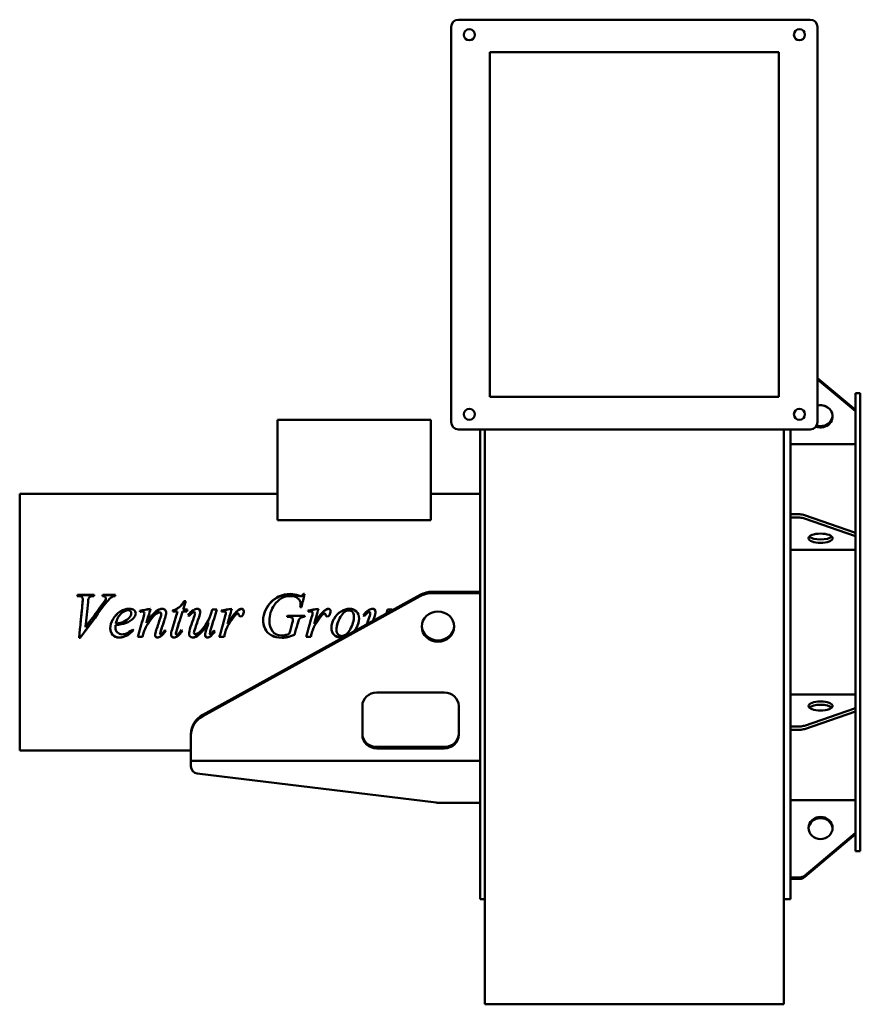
# Model space of a CAD drawing. Header units: millimetres. Extents: x 491 to 1189, y 185 to 1003.
import ezdxf

# ---------------------------------------------------------------- set-up
doc = ezdxf.new("R2010")
doc.units = ezdxf.units.MM
doc.header["$LTSCALE"] = 4
doc.layers.add('Widoczne (ISO)', color=7, linetype='Continuous', lineweight=50)

msp = doc.modelspace()

# ---------------------------------------------------------------- linework, layer by layer
at = {"layer": 'Widoczne (ISO)'}
for p, q in [((1147.3, 1002.6), (855.3, 1002.6)), ((849.3, 996.6), (849.3, 668.6)), ((1153.3, 668.6), (1153.3, 996.6)), ((881.3, 975.6), (1121.3, 975.6)), ((881.3, 689.6), (881.3, 975.6)), ((1121.3, 975.6), (1121.3, 689.6)), ((1184.8, 678.72), (1153.3, 705.19)), ((1153.3, 704.05), (1184.8, 677.58)), ((1121.3, 689.6), (881.3, 689.6)), ((1184.8, 692.6), (1184.8, 678.72)), ((1184.8, 692.6), (1188.8, 692.6)), ((1188.8, 692.6), (1188.8, 312.6)), ((1184.8, 678.23), (1184.8, 678.72)), ((705.25, 670.45), (832.39, 670.45)), ((705.25, 670.45), (705.25, 587.34)), ((832.39, 670.45), (832.39, 587.34)), ((1184.8, 677.58), (1184.8, 678.23)), ((1184.8, 677.57), (1184.8, 677.58)), ((1184.8, 677.57), (1184.8, 576.73)), ((855.3, 662.6), (1147.3, 662.6)), ((873.3, 662.6), (873.3, 272.6)), ((877.3, 633.79), (877.3, 662.6)), ((1125.3, 662.6), (1125.3, 633.79)), ((1130.8, 662.6), (1130.8, 592.08)), ((1130.8, 650.31), (1184.8, 650.31)), ((877.3, 633.79), (877.3, 633.66)), ((877.3, 441.28), (877.3, 633.66)), ((1125.3, 633.66), (1125.3, 633.79)), ((1125.3, 633.66), (1125.3, 441.28)), ((491.2, 609.05), (491.2, 396.15)), ((705.25, 609.05), (491.2, 609.05)), ((873.3, 609.05), (832.39, 609.05)), ((1138.48, 592.08), (1130.8, 592.08)), ((1130.8, 590.88), (1130.8, 592.08)), ((1130.8, 589.31), (1130.8, 590.88)), ((1130.8, 589.31), (1130.8, 416.05)), ((1130.8, 589.31), (1138.48, 589.31)), ((1130.8, 589.31), (1130.8, 589.31)), ((1184.8, 576.73), (1142.52, 591.48)), ((1142.52, 588.71), (1184.8, 573.96)), ((705.25, 587.34), (832.39, 587.34)), ((1184.8, 575.53), (1184.8, 576.73)), ((1184.8, 573.96), (1184.8, 575.53)), ((1184.8, 573.96), (1184.8, 431.31)), ((1184.8, 573.96), (1184.8, 573.96)), ((1130.8, 562.64), (1184.8, 562.64)), ((539.98, 524.25), (539.03, 524.25)), ((539.29, 525.17), (553.13, 525.17)), ((539.29, 524.96), (539.29, 525.17)), ((539.29, 524.96), (553.06, 524.96)), ((560.16, 525.17), (570.66, 525.17)), ((560.16, 524.96), (560.16, 525.17)), ((560.16, 524.96), (570.6, 524.96)), ((643.08, 425.68), (823.58, 525.2)), ((823.58, 524.07), (643.08, 424.56)), ((722.61, 524.52), (722.61, 524.73)), ((726.67, 525.96), (727.62, 525.96)), ((726.67, 525.74), (726.67, 525.96)), ((726.67, 525.74), (727.56, 525.74)), ((833.8, 527.8), (873.3, 527.8)), ((833.8, 526.68), (873.3, 526.68)), ((543.55, 521.41), (543.55, 521.59)), ((562.28, 520.9), (562.28, 521.08)), ((562.65, 522.27), (562.65, 522.46)), ((627.79, 520.06), (628.94, 520.06)), ((627.79, 519.9), (627.79, 520.06)), ((627.79, 519.9), (628.89, 519.9)), ((725.01, 515.08), (724.07, 515.08)), ((724.3, 517.77), (724.3, 517.92)), ((583.81, 509.92), (583.81, 509.99)), ((594.68, 509.94), (594.68, 510.01)), ((608.66, 509.44), (608.66, 509.5)), ((622.19, 511.44), (618.24, 511.44)), ((618.5, 512.37), (618.5, 512.47)), ((622.19, 511.36), (622.19, 511.44)), ((629.99, 511.44), (626.33, 511.44)), ((626.85, 513.09), (630.42, 513.09)), ((626.85, 512.99), (626.85, 513.09)), ((626.85, 512.99), (630.4, 512.99)), ((635.34, 512.49), (635.34, 512.58)), ((636.74, 510.06), (636.74, 510.13)), ((650.32, 510.88), (650.32, 510.96)), ((650.92, 513.09), (654.84, 513.09)), ((650.92, 512.99), (650.92, 513.09)), ((650.92, 512.99), (654.81, 512.99)), ((662.31, 510.28), (662.31, 510.36)), ((713.8, 506.93), (713.09, 506.93)), ((713.38, 507.93), (727.9, 507.93)), ((713.38, 507.88), (713.38, 507.93)), ((713.38, 507.88), (727.89, 507.88)), ((734.28, 510.28), (734.28, 510.36)), ((780.8, 512.49), (780.8, 512.58)), ((782.2, 510.06), (782.2, 510.13)), ((795.79, 510.88), (795.79, 510.96)), ((796.39, 513.09), (800.3, 513.09)), ((796.39, 512.99), (796.39, 513.09)), ((796.39, 512.99), (800.27, 512.99)), ((570.74, 500.12), (570.74, 500.1)), ((577.29, 502.84), (577.29, 502.84)), ((579.01, 501.76), (579.01, 501.76)), ((596.42, 502.08), (596.42, 502.07)), ((596.49, 502.31), (596.49, 502.31)), ((596.49, 502.31), (596.49, 502.31)), ((647.89, 502.27), (647.89, 502.27)), ((721.78, 500.91), (721.78, 500.9)), ((722.2, 502.29), (722.19, 502.29)), ((722.2, 502.3), (722.2, 502.29)), ((545.81, 498.37), (545.81, 498.37)), ((570.6, 498), (570.6, 497.95)), ((593.05, 490.37), (589.19, 490.37)), ((593.05, 490.49), (589.22, 490.49)), ((593.05, 490.49), (593.05, 490.37)), ((594.31, 494.69), (594.31, 494.62)), ((607.77, 493.31), (607.77, 493.22)), ((620.79, 493), (620.79, 492.91)), ((621.64, 496.33), (621.64, 496.27)), ((621.99, 490.8), (621.99, 490.69)), ((635.8, 493.82), (635.8, 493.73)), ((649.07, 493.19), (649.07, 493.11)), ((649.44, 490.77), (649.44, 490.66)), ((660.82, 490.37), (656.87, 490.37)), ((660.82, 490.49), (656.91, 490.49)), ((660.82, 490.49), (660.82, 490.37)), ((661.65, 493.7), (661.65, 493.62)), ((662.88, 497.18), (662.88, 497.13)), ((719.21, 492.18), (719.21, 492.08)), ((732.79, 490.37), (728.85, 490.37)), ((732.79, 490.49), (728.88, 490.49)), ((732.79, 490.49), (732.79, 490.37)), ((733.62, 493.7), (733.62, 493.62)), ((734.85, 497.18), (734.85, 497.13)), ((541.41, 489.58), (540.46, 489.58)), ((541.41, 489.7), (540.48, 489.7)), ((541.41, 489.7), (541.41, 489.58)), ((787.57, 444.2), (843.57, 444.2)), ((1130.8, 442.57), (1184.8, 442.57)), ((877.3, 185.61), (877.3, 441.28)), ((1125.3, 441.28), (1125.3, 185.61)), ((775.57, 408.97), (775.57, 433.08)), ((855.57, 433.08), (855.57, 408.97)), ((1184.8, 431.31), (1142.52, 416.65)), ((1142.52, 413.87), (1184.8, 428.54)), ((1184.8, 431.31), (1184.8, 431.31)), ((1184.8, 430.11), (1184.8, 431.31)), ((1184.8, 428.54), (1184.8, 430.11)), ((1184.8, 428.54), (1184.8, 327.66)), ((633.3, 409.74), (633.3, 408.62)), ((633.3, 391.35), (633.3, 408.62)), ((1130.8, 416.05), (1130.8, 416.05)), ((1138.48, 416.05), (1130.8, 416.05)), ((1130.8, 414.85), (1130.8, 416.05)), ((1130.8, 413.28), (1130.8, 414.85)), ((1130.8, 413.28), (1130.8, 290.72)), ((1130.8, 413.28), (1138.48, 413.28)), ((633.3, 396.15), (491.2, 396.15)), ((787.57, 398.97), (843.57, 398.97)), ((843.57, 397.84), (787.57, 397.84)), ((633.3, 391.35), (633.3, 387.6)), ((633.3, 387.6), (633.3, 382.91)), ((873.3, 387.6), (633.3, 387.6)), ((638.57, 376.96), (836.79, 352.78)), ((839.82, 352.6), (873.3, 352.6)), ((1130.8, 354.89), (1184.8, 354.89)), ((1184.8, 327.65), (1142.52, 292.16)), ((1184.8, 327.66), (1184.8, 327.65)), ((1184.8, 327.15), (1184.8, 327.65)), ((1184.8, 326.5), (1184.8, 327.15)), ((1142.52, 291.01), (1184.8, 326.5)), ((1184.8, 326.48), (1142.52, 290.94)), ((1184.8, 326.5), (1184.8, 312.6)), ((1184.8, 312.6), (1188.8, 312.6)), ((1130.8, 290.72), (1130.8, 290.72)), ((1138.48, 290.72), (1130.8, 290.72)), ((1130.8, 290.22), (1130.8, 290.72)), ((1130.8, 289.57), (1130.8, 290.22)), ((1130.8, 289.57), (1130.8, 272.6)), ((1130.8, 289.57), (1138.48, 289.57)), ((1138.48, 289.5), (1130.8, 289.5)), ((873.3, 272.6), (877.3, 272.6)), ((1130.8, 272.6), (1125.3, 272.6)), ((877.3, 185.4), (877.3, 185.61)), ((1125.3, 185.4), (877.3, 185.4)), ((1125.3, 185.61), (1125.3, 185.4))]:
    msp.add_line(p, q, dxfattribs=at)
for centre in [(864.3, 990.1), (1138.3, 990.1), (864.3, 675.1), (1138.3, 675.1)]:
    msp.add_circle(centre, 4.6, dxfattribs=at)
for centre, radius, start, end in [((855.3, 996.6), 6, 90, 180), ((1147.3, 996.6), 6, 0, 90), ((855.3, 668.6), 6, 180, 270), ((1147.3, 668.6), 6, 270, 0), ((639.3, 382.91), 6, 180, 263.04704), ((839.82, 377.6), 25, 263.04704, 270)]:
    msp.add_arc(centre, radius, start, end, dxfattribs=at)
for centre, major_axis, ratio, start_param, end_param in [((1155.8, 673.42), (10, 0), 0.924352, 4.322582, 8.106662), ((1155.8, 673.39), (10, 0), 0.923405, 0.063537, 1.823477), ((1155.8, 674.56), (10, 0), 0.924352, 4.387616, 6.221231), ((1138.48, 589.78), (-6, 0), 0.383826, 3.974574, 4.712389), ((1138.48, 587.01), (6, 0), 0.383826, 0.832981, 1.570796), ((1155.8, 575), (-10, 0), 0.383826, 0.369199, 2.772393), ((833.8, 509.26), (-20, 0), 0.927184, 4.712389, 5.248851), ((833.8, 508.13), (20, 0), 0.927184, 1.570796, 2.107258), ((838.3, 499.99), (-13.5, 0), 0.927184, 0.044907, 3.096686), ((787.57, 433.08), (-12, 0), 0.927184, 4.712389, 6.283185), ((843.57, 433.08), (12, 0), 0.927184, 0, 1.570796), ((1155.8, 430.26), (10, 0), 0.38154, 0.371918, 2.769675), ((653.3, 409.74), (-20, 0), 0.927184, 5.248851, 6.283185), ((653.3, 408.62), (-20, 0), 0.927184, 5.248851, 6.283185), ((787.57, 410.09), (-12, 0), 0.927184, 0, 1.570796), ((787.57, 408.97), (-12, 0), 0.927184, 0, 1.570796), ((843.57, 410.09), (12, 0), 0.927184, 4.712389, 6.283185), ((843.57, 408.97), (12, 0), 0.927184, 4.712389, 6.283185), ((1138.48, 418.34), (-6, 0), 0.38154, 1.570796, 2.308611), ((1138.48, 415.57), (6, 0), 0.38154, 4.712389, 5.450204), ((1155.8, 330.66), (10, 0), 0.923405, 0.06239, 3.079203), ((1155.8, 330.64), (-10, 0), 0.924352, 3.20513, 6.219648), ((1138.48, 296.26), (-6, 0), 0.923405, 1.570796, 2.308611), ((1138.48, 295.11), (6, 0), 0.923405, 4.712389, 5.450204), ((1138.48, 295.05), (-6, 0), 0.924352, 1.570796, 2.308611)]:
    msp.add_ellipse(centre, major_axis=major_axis, ratio=ratio, start_param=start_param, end_param=end_param, dxfattribs=at)
for centre, major_axis, ratio in [((1155.8, 572.23), (10, 0), 0.383826), ((838.3, 498.86), (13.5, 0), 0.927184), ((1155.8, 433.03), (10, 0), 0.38154), ((1155.8, 331.81), (10, 0), 0.923405)]:
    msp.add_ellipse(centre, major_axis=major_axis, ratio=ratio, dxfattribs=at)
for points in [[(539.03, 524.25), (539.12, 524.56), (539.2, 524.87), (539.29, 525.17)], [(539.09, 524.25), (539.16, 524.49), (539.22, 524.73), (539.29, 524.96)], [(553.13, 525.17), (553.03, 524.87), (552.94, 524.56), (552.84, 524.25)], [(559.85, 524.25), (559.95, 524.56), (560.06, 524.87), (560.16, 525.17)], [(559.92, 524.25), (560, 524.49), (560.08, 524.72), (560.16, 524.96)], [(570.4, 524.25), (569.56, 524.18), (568.9, 524.02), (568.4, 523.78)], [(570.66, 525.17), (570.57, 524.87), (570.49, 524.56), (570.4, 524.25)], [(715.81, 524.25), (710.39, 524.25), (705.97, 521.81), (702.54, 516.84)], [(706.11, 523.78), (709.2, 525.23), (712.43, 525.96), (715.81, 525.96)], [(706.11, 523.58), (709.2, 525.02), (712.43, 525.74), (715.81, 525.74)], [(715.81, 525.96), (718.3, 525.96), (720.57, 525.55), (722.61, 524.73)], [(715.81, 525.74), (718.3, 525.74), (720.57, 525.33), (722.61, 524.52)], [(722.61, 524.73), (723.43, 524.41), (724.03, 524.25), (724.41, 524.25)], [(722.61, 524.52), (723.43, 524.21), (724.03, 524.05), (724.41, 524.05)], [(727.62, 525.96), (726.75, 522.37), (725.88, 518.74), (725.01, 515.08)], [(540.46, 489.58), (541.43, 499.22), (542.39, 509.02), (543.35, 518.62)], [(561.11, 516.3), (554.54, 507.45), (547.97, 498.44), (541.41, 489.58)], [(541.76, 502.6), (542.29, 507.91), (542.82, 513.22), (543.35, 518.47)], [(543.35, 518.62), (543.48, 520.09), (543.55, 521.08), (543.55, 521.59)], [(543.35, 518.47), (543.48, 519.93), (543.55, 520.91), (543.55, 521.41)], [(547.9, 519.13), (547.2, 512.26), (546.51, 505.28), (545.81, 498.33)], [(545.81, 498.33), (550.37, 504.54), (554.92, 510.77), (559.48, 516.93)], [(548.41, 522.32), (548.24, 521.94), (548.07, 520.88), (547.9, 519.13)], [(548.94, 502.6), (552.46, 507.34), (555.97, 512.09), (559.48, 516.79)], [(559.48, 516.93), (560.97, 518.93), (561.9, 520.31), (562.28, 521.08)], [(559.48, 516.79), (560.97, 518.77), (561.9, 520.14), (562.28, 520.9)], [(562.28, 521.08), (562.53, 521.6), (562.65, 522.06), (562.65, 522.46)], [(562.28, 520.9), (562.53, 521.43), (562.65, 521.88), (562.65, 522.27)], [(628.94, 520.06), (628.24, 517.75), (627.54, 515.43), (626.85, 513.09)], [(702.54, 516.84), (699.81, 512.91), (698.45, 508.48), (698.45, 503.56)], [(724.07, 515.08), (724.22, 516.37), (724.3, 517.31), (724.3, 517.92)], [(724.08, 515.08), (724.23, 516.3), (724.3, 517.19), (724.3, 517.77)], [(587.47, 509.96), (587.47, 508.53), (586.89, 507.17), (585.73, 505.87)], [(590.88, 512.1), (593.84, 512.63), (596.8, 513.16), (599.77, 513.69)], [(591.1, 511.16), (591.03, 511.47), (590.95, 511.78), (590.88, 512.1)], [(590.9, 512.01), (593.84, 512.53), (596.79, 513.06), (599.74, 513.58)], [(592.05, 511.3), (591.73, 511.25), (591.42, 511.2), (591.1, 511.16)], [(593.11, 511.41), (592.92, 511.41), (592.56, 511.37), (592.05, 511.3)], [(593.85, 506.53), (594.4, 508.46), (594.68, 509.62), (594.68, 510.01)], [(593.85, 506.49), (594.4, 508.4), (594.68, 509.55), (594.68, 509.94)], [(599.77, 513.69), (598.65, 509.83), (597.54, 505.95), (596.42, 502.07)], [(607.4, 510.67), (606.89, 510.67), (606.26, 510.46), (605.52, 510.04)], [(608, 506.5), (608.44, 507.8), (608.66, 508.8), (608.66, 509.5)], [(608, 506.47), (608.44, 507.75), (608.66, 508.74), (608.66, 509.44)], [(612.78, 510.33), (612.78, 509.3), (612.5, 507.94), (611.95, 506.25)], [(617.67, 496.53), (619.17, 501.49), (620.68, 506.48), (622.19, 511.44)], [(618.24, 511.44), (618.33, 511.78), (618.41, 512.12), (618.5, 512.47)], [(618.26, 511.44), (618.34, 511.75), (618.42, 512.06), (618.5, 512.37)], [(619.51, 502.6), (620.4, 505.52), (621.29, 508.44), (622.19, 511.36)], [(626.33, 511.44), (624.77, 506.4), (623.21, 501.32), (621.64, 496.27)], [(630.42, 513.09), (630.28, 512.54), (630.14, 511.99), (629.99, 511.44)], [(630.88, 508.19), (632.29, 510.19), (633.78, 511.65), (635.34, 512.58)], [(631.68, 507.62), (631.41, 507.81), (631.15, 508), (630.88, 508.19)], [(630.9, 508.17), (632.31, 510.13), (633.79, 511.57), (635.34, 512.49)], [(635.34, 512.58), (636.54, 513.32), (637.65, 513.69), (638.66, 513.69)], [(635.34, 512.49), (636.54, 513.22), (637.65, 513.58), (638.66, 513.58)], [(635.77, 506.56), (636.42, 508.46), (636.74, 509.65), (636.74, 510.13)], [(635.77, 506.52), (636.42, 508.41), (636.74, 509.59), (636.74, 510.06)], [(641, 511.13), (641, 510.2), (640.6, 508.55), (639.8, 506.19)], [(654.84, 513.09), (653.27, 507.91), (651.7, 502.7), (650.12, 497.5)], [(650.32, 510.96), (650.52, 511.67), (650.72, 512.38), (650.92, 513.09)], [(650.32, 510.88), (650.52, 511.58), (650.72, 512.29), (650.92, 512.99)], [(658.39, 512.27), (661.33, 512.74), (664.28, 513.22), (667.22, 513.69)], [(658.73, 511.33), (658.62, 511.64), (658.5, 511.95), (658.39, 512.27)], [(658.42, 512.18), (661.34, 512.65), (664.27, 513.11), (667.19, 513.58)], [(660.62, 511.55), (660.27, 511.55), (659.65, 511.48), (658.73, 511.33)], [(661.93, 511.16), (661.59, 511.42), (661.15, 511.55), (660.62, 511.55)], [(661.48, 506.39), (662.03, 508.26), (662.31, 509.58), (662.31, 510.36)], [(661.48, 506.35), (662.03, 508.2), (662.31, 509.51), (662.31, 510.28)], [(662.31, 510.36), (662.31, 510.68), (662.18, 510.95), (661.93, 511.16)], [(667.22, 513.69), (666.02, 509.53), (664.82, 505.34), (663.62, 501.16)], [(663.62, 501.16), (666.67, 506.3), (669.43, 509.9), (671.88, 511.95)], [(664.49, 502.6), (667.2, 506.94), (669.66, 510.03), (671.88, 511.87)], [(669.4, 507.53), (667.97, 505.86), (666.41, 503.67), (664.74, 500.98)], [(671.43, 509.56), (670.97, 509.31), (670.29, 508.64), (669.4, 507.53)], [(672.26, 509.76), (671.95, 509.76), (671.67, 509.69), (671.43, 509.56)], [(671.88, 511.95), (673.3, 513.11), (674.44, 513.69), (675.32, 513.69)], [(671.88, 511.87), (673.3, 513.01), (674.44, 513.58), (675.32, 513.58)], [(672.74, 509.56), (672.61, 509.69), (672.45, 509.76), (672.26, 509.76)], [(672.97, 508.9), (672.93, 509.23), (672.86, 509.44), (672.74, 509.56)], [(676.29, 508.5), (675.89, 507.72), (675.3, 507.33), (674.52, 507.33)], [(677.17, 511.72), (677.17, 510.6), (676.88, 509.53), (676.29, 508.5)], [(713.09, 506.93), (713.18, 507.26), (713.28, 507.6), (713.38, 507.93)], [(713.1, 506.93), (713.19, 507.25), (713.28, 507.56), (713.38, 507.88)], [(717.32, 506.19), (716.6, 506.68), (715.42, 506.93), (713.8, 506.93)], [(727.9, 507.93), (727.82, 507.6), (727.73, 507.26), (727.64, 506.93)], [(730.36, 512.27), (733.31, 512.74), (736.25, 513.22), (739.2, 513.69)], [(730.7, 511.33), (730.59, 511.64), (730.48, 511.95), (730.36, 512.27)], [(730.39, 512.18), (733.32, 512.65), (736.24, 513.11), (739.16, 513.58)], [(732.59, 511.55), (732.25, 511.55), (731.62, 511.48), (730.7, 511.33)], [(733.91, 511.16), (733.56, 511.42), (733.12, 511.55), (732.59, 511.55)], [(733.45, 506.39), (734, 508.26), (734.28, 509.58), (734.28, 510.36)], [(733.45, 506.35), (734, 508.2), (734.28, 509.51), (734.28, 510.28)], [(734.28, 510.36), (734.28, 510.68), (734.15, 510.95), (733.91, 511.16)], [(739.2, 513.69), (738, 509.53), (736.79, 505.34), (735.59, 501.16)], [(735.59, 501.16), (738.64, 506.3), (741.4, 509.9), (743.86, 511.95)], [(736.47, 502.6), (739.17, 506.94), (741.64, 510.03), (743.86, 511.87)], [(741.37, 507.53), (739.94, 505.86), (738.39, 503.67), (736.71, 500.98)], [(743.4, 509.56), (742.94, 509.31), (742.27, 508.64), (741.37, 507.53)], [(744.23, 509.76), (743.92, 509.76), (743.65, 509.69), (743.4, 509.56)], [(743.86, 511.95), (745.27, 513.11), (746.41, 513.69), (747.29, 513.69)], [(743.86, 511.87), (745.27, 513.01), (746.41, 513.58), (747.29, 513.58)], [(744.72, 509.56), (744.58, 509.69), (744.42, 509.76), (744.23, 509.76)], [(744.94, 508.9), (744.91, 509.23), (744.83, 509.44), (744.72, 509.56)], [(748.26, 508.5), (747.86, 507.72), (747.27, 507.33), (746.49, 507.33)], [(749.15, 511.72), (749.15, 510.6), (748.85, 509.53), (748.26, 508.5)], [(767.96, 502.6), (768.36, 504.18), (768.56, 505.77), (768.56, 507.37)], [(768.56, 507.37), (768.56, 507.38), (768.56, 507.38), (768.56, 507.39)], [(776.34, 508.19), (777.75, 510.19), (779.24, 511.65), (780.8, 512.58)], [(777.14, 507.62), (776.87, 507.81), (776.61, 508), (776.34, 508.19)], [(776.37, 508.17), (777.77, 510.13), (779.25, 511.57), (780.8, 512.49)], [(780.8, 512.58), (782, 513.32), (783.11, 513.69), (784.12, 513.69)], [(780.8, 512.49), (782, 513.22), (783.11, 513.58), (784.12, 513.58)], [(781.23, 506.56), (781.88, 508.46), (782.2, 509.65), (782.2, 510.13)], [(781.23, 506.52), (781.88, 508.41), (782.2, 509.59), (782.2, 510.06)], [(786.46, 511.13), (786.46, 510.2), (786.06, 508.55), (785.26, 506.19)], [(795.37, 509.65), (795.51, 510.07), (795.65, 510.51), (795.79, 510.96)], [(795.4, 509.66), (795.53, 510.05), (795.66, 510.46), (795.79, 510.88)], [(795.79, 510.96), (795.99, 511.67), (796.19, 512.38), (796.39, 513.09)], [(795.79, 510.88), (795.99, 511.58), (796.19, 512.29), (796.39, 512.99)], [(800.3, 513.09), (800.22, 512.8), (800.13, 512.51), (800.04, 512.22)], [(551.01, 502.6), (547.81, 498.29), (544.61, 493.98), (541.41, 489.7)], [(546.24, 502.6), (546.1, 501.19), (545.95, 499.78), (545.81, 498.37)], [(570.74, 500.12), (570.65, 499.27), (570.6, 498.56), (570.6, 498)], [(570.74, 500.1), (570.65, 499.24), (570.6, 498.53), (570.6, 497.95)], [(579.01, 501.76), (577.05, 501.05), (574.29, 500.5), (570.74, 500.1)], [(579.01, 501.76), (577.05, 501.07), (574.29, 500.52), (570.74, 500.12)], [(570.92, 501.36), (573.53, 501.64), (575.65, 502.14), (577.29, 502.84)], [(571.27, 502.6), (571.15, 502.2), (571.03, 501.79), (570.92, 501.37)], [(570.92, 501.37), (570.92, 501.37), (570.92, 501.37), (570.92, 501.37)], [(576.69, 502.6), (576.9, 502.68), (577.1, 502.76), (577.29, 502.84)], [(585.73, 505.87), (584.2, 504.18), (581.96, 502.81), (579.01, 501.76)], [(581.08, 502.6), (580.44, 502.3), (579.74, 502.02), (579.01, 501.76)], [(589.19, 490.37), (590.74, 495.73), (592.3, 501.14), (593.85, 506.53)], [(592.72, 502.6), (593.09, 503.9), (593.47, 505.2), (593.85, 506.49)], [(596.51, 499.44), (595.63, 497.99), (594.9, 496.4), (594.31, 494.69)], [(596.51, 499.41), (595.63, 497.95), (594.9, 496.35), (594.31, 494.62)], [(596.57, 502.6), (596.52, 502.43), (596.47, 502.25), (596.42, 502.08)], [(596.42, 502.08), (596.42, 502.08), (596.42, 502.08), (596.43, 502.08)], [(598.53, 502.6), (597.87, 501.63), (597.2, 500.58), (596.51, 499.44)], [(604.57, 496.13), (605.72, 499.58), (606.86, 503.04), (608, 506.5)], [(606.71, 502.6), (607.14, 503.89), (607.57, 505.18), (608, 506.47)], [(611.95, 506.25), (610.76, 502.65), (609.57, 499.06), (608.38, 495.47)], [(610.74, 502.6), (609.95, 500.24), (609.16, 497.89), (608.38, 495.54)], [(623.6, 502.6), (622.95, 500.51), (622.3, 498.42), (621.64, 496.33)], [(631.71, 492.65), (631.71, 493.94), (632.17, 495.92), (633.08, 498.58)], [(633.08, 498.58), (633.98, 501.24), (634.87, 503.9), (635.77, 506.56)], [(634.43, 502.6), (634.88, 503.91), (635.32, 505.22), (635.77, 506.52)], [(639.8, 506.19), (638.86, 503.44), (637.91, 500.7), (636.97, 497.95)], [(638.57, 502.6), (638.04, 501.07), (637.5, 499.53), (636.97, 498)], [(645.46, 494.1), (645.75, 495.28), (646.56, 498), (647.89, 502.27)], [(651.67, 502.6), (651.15, 500.91), (650.64, 499.23), (650.12, 497.55)], [(656.87, 490.37), (658.41, 495.69), (659.94, 501.04), (661.48, 506.39)], [(660.39, 502.6), (660.75, 503.85), (661.11, 505.1), (661.48, 506.35)], [(664.74, 501), (664.01, 499.87), (663.39, 498.59), (662.88, 497.18)], [(664.74, 500.98), (664.01, 499.84), (663.39, 498.55), (662.88, 497.13)], [(664.03, 502.6), (663.9, 502.12), (663.76, 501.65), (663.62, 501.17)], [(663.62, 501.17), (663.62, 501.17), (663.63, 501.18), (663.63, 501.18)], [(665.77, 502.6), (665.43, 502.09), (665.09, 501.55), (664.74, 501)], [(698.45, 503.55), (698.45, 503.23), (698.46, 502.91), (698.47, 502.6)], [(714.89, 492.79), (715.74, 495.78), (716.59, 498.78), (717.44, 501.79)], [(717.98, 504.76), (717.98, 505.39), (717.76, 505.86), (717.32, 506.19)], [(717.44, 501.79), (717.8, 503.02), (717.98, 504.02), (717.98, 504.76)], [(717.66, 502.6), (717.87, 503.46), (717.98, 504.17), (717.98, 504.74)], [(717.98, 504.74), (717.98, 504.74), (717.98, 504.74), (717.98, 504.75)], [(721.78, 500.91), (720.92, 498), (720.07, 495.08), (719.21, 492.18)], [(721.78, 500.9), (720.92, 497.95), (720.07, 495.01), (719.21, 492.08)], [(723.18, 504.96), (722.9, 504.5), (722.43, 503.15), (721.78, 500.9)], [(722.29, 502.6), (722.14, 502.11), (721.97, 501.55), (721.78, 500.91)], [(728.85, 490.37), (730.38, 495.69), (731.91, 501.04), (733.45, 506.39)], [(732.36, 502.6), (732.72, 503.85), (733.09, 505.1), (733.45, 506.35)], [(736.71, 501), (735.98, 499.87), (735.36, 498.59), (734.85, 497.18)], [(736.71, 500.98), (735.98, 499.84), (735.36, 498.55), (734.85, 497.13)], [(736.01, 502.6), (735.87, 502.12), (735.73, 501.65), (735.59, 501.17)], [(735.59, 501.17), (735.6, 501.17), (735.6, 501.18), (735.6, 501.18)], [(737.74, 502.6), (737.4, 502.09), (737.06, 501.55), (736.71, 501)], [(755.28, 502.6), (754.51, 500.46), (754.12, 498.33), (754.12, 496.22)], [(779.28, 500.78), (779.93, 502.7), (780.58, 504.63), (781.23, 506.56)], [(779.9, 502.6), (780.34, 503.91), (780.79, 505.22), (781.23, 506.52)], [(785.26, 506.19), (784.96, 505.32), (784.66, 504.45), (784.37, 503.58)], [(825.77, 503.53), (825.6, 502.83), (825.37, 502.14), (825.09, 501.44)], [(825.51, 502.6), (825.38, 502.22), (825.25, 501.84), (825.1, 501.47)], [(585.64, 495.81), (581.56, 491.78), (577.67, 489.78), (573.98, 489.78)], [(585.13, 496.56), (585.3, 496.31), (585.47, 496.06), (585.64, 495.81)], [(594.31, 494.69), (593.89, 493.29), (593.47, 491.89), (593.05, 490.49)], [(594.31, 494.62), (593.89, 493.2), (593.47, 491.79), (593.05, 490.37)], [(603.57, 491.88), (603.57, 492.72), (603.91, 494.13), (604.57, 496.13)], [(608.12, 490.86), (607.16, 490.22), (606.32, 489.9), (605.57, 489.9)], [(608.12, 490.74), (607.16, 490.1), (606.32, 489.78), (605.57, 489.78)], [(608.38, 495.54), (607.98, 494.31), (607.77, 493.57), (607.77, 493.31)], [(608.38, 495.47), (607.98, 494.23), (607.77, 493.48), (607.77, 493.22)], [(612.4, 495.52), (610.89, 493.32), (609.46, 491.77), (608.12, 490.86)], [(612.44, 495.5), (610.91, 493.26), (609.47, 491.67), (608.12, 490.74)], [(608.35, 492.39), (608.52, 492.39), (608.74, 492.5), (609, 492.71)], [(609, 492.71), (609.81, 493.41), (610.68, 494.5), (611.64, 495.98)], [(611.64, 495.98), (611.9, 495.82), (612.17, 495.66), (612.44, 495.5)], [(616.78, 492.28), (616.78, 493.21), (617.08, 494.62), (617.67, 496.53)], [(621.99, 490.8), (621.09, 490.2), (620.18, 489.9), (619.24, 489.9)], [(621.99, 490.69), (621.09, 490.08), (620.18, 489.78), (619.24, 489.78)], [(621.64, 496.33), (621.07, 494.61), (620.79, 493.5), (620.79, 493)], [(621.64, 496.27), (621.07, 494.54), (620.79, 493.42), (620.79, 492.91)], [(621.41, 492.05), (621.8, 492.05), (622.3, 492.34), (622.93, 492.91)], [(626.22, 495.46), (624.74, 493.23), (623.33, 491.67), (621.99, 490.8)], [(626.25, 495.44), (624.76, 493.16), (623.34, 491.58), (621.99, 490.69)], [(622.93, 492.91), (623.29, 493.25), (624.11, 494.3), (625.39, 496.07)], [(625.39, 496.07), (625.68, 495.86), (625.96, 495.65), (626.25, 495.44)], [(636.97, 498), (636.19, 495.79), (635.8, 494.4), (635.8, 493.82)], [(636.97, 497.95), (636.19, 495.73), (635.8, 494.32), (635.8, 493.73)], [(645.12, 491.8), (645.12, 492.38), (645.23, 493.15), (645.46, 494.1)], [(649.44, 490.77), (648.62, 490.19), (647.82, 489.9), (647.04, 489.9)], [(649.44, 490.66), (648.62, 490.07), (647.82, 489.78), (647.04, 489.78)], [(650.12, 497.55), (649.42, 495.24), (649.07, 493.8), (649.07, 493.19)], [(650.12, 497.5), (649.42, 495.17), (649.07, 493.71), (649.07, 493.11)], [(653.07, 495.21), (651.9, 493.16), (650.69, 491.68), (649.44, 490.77)], [(653.1, 495.19), (651.92, 493.09), (650.7, 491.59), (649.44, 490.66)], [(652.33, 495.78), (652.58, 495.59), (652.84, 495.39), (653.1, 495.19)], [(661.65, 493.7), (661.37, 492.63), (661.09, 491.56), (660.82, 490.49)], [(661.65, 493.62), (661.37, 492.54), (661.09, 491.45), (660.82, 490.37)], [(662.88, 497.18), (662.15, 495.25), (661.74, 494.1), (661.65, 493.7)], [(662.88, 497.13), (662.15, 495.18), (661.74, 494.02), (661.65, 493.62)], [(733.62, 493.7), (733.34, 492.63), (733.07, 491.56), (732.79, 490.49)], [(733.62, 493.62), (733.34, 492.54), (733.07, 491.45), (732.79, 490.37)], [(734.85, 497.18), (734.13, 495.25), (733.72, 494.1), (733.62, 493.7)], [(734.85, 497.13), (734.13, 495.18), (733.72, 494.02), (733.62, 493.62)], [(754.12, 496.22), (754.12, 496.21), (754.12, 496.2), (754.12, 496.19)], [(759.87, 490.07), (759.21, 489.96), (758.55, 489.9), (757.9, 489.9)], [(759.56, 489.9), (759, 489.82), (758.45, 489.78), (757.9, 489.78)]]:
    msp.add_open_spline(points, degree=3, dxfattribs=at)
for points, knots in [([(543.55, 521.59), (543.55, 522.35), (543.27, 522.99), (542.69, 523.5), (542.12, 524), (541.22, 524.25), (539.98, 524.25)], [0, 0, 0, 0, 1, 1, 1, 2, 2, 2, 2]), ([(552.84, 524.25), (551.34, 524.23), (550.31, 524.08), (549.76, 523.79), (549.2, 523.5), (548.76, 523.01), (548.41, 522.32)], [0, 0, 0, 0, 1, 1, 1, 2, 2, 2, 2]), ([(562.65, 522.46), (562.65, 522.91), (562.46, 523.3), (562.07, 523.64), (561.68, 523.97), (560.94, 524.18), (559.85, 524.25)], [0, 0, 0, 0, 1, 1, 1, 2, 2, 2, 2]), ([(568.4, 523.78), (567.45, 523.33), (566.5, 522.66), (565.57, 521.77), (564.63, 520.88), (563.15, 519.06), (561.11, 516.3)], [0, 0, 0, 0, 1, 1, 1, 2, 2, 2, 2]), ([(693.24, 503.9), (693.24, 506.93), (693.88, 509.81), (695.15, 512.52), (696.41, 515.24), (698, 517.52), (699.91, 519.39), (701.81, 521.25), (703.88, 522.71), (706.11, 523.78)], [0, 0, 0, 0, 1, 1, 1, 2, 2, 2, 3, 3, 3, 3]), ([(693.24, 503.9), (693.25, 506.9), (693.88, 509.74), (695.15, 512.43), (696.41, 515.12), (698, 517.38), (699.91, 519.23), (701.81, 521.07), (703.88, 522.52), (706.11, 523.58)], [0.001357, 0.001357, 0.001357, 0.001357, 1, 1, 1, 2, 2, 2, 3, 3, 3, 3]), ([(724.3, 517.92), (724.3, 519.6), (723.55, 521.07), (722.04, 522.34), (720.53, 523.62), (718.46, 524.25), (715.81, 524.25)], [0, 0, 0, 0, 1, 1, 1, 2, 2, 2, 2]), ([(724.41, 524.25), (724.83, 524.25), (725.19, 524.35), (725.5, 524.55), (725.8, 524.74), (726.2, 525.21), (726.67, 525.96)], [0, 0, 0, 0, 1, 1, 1, 2, 2, 2, 2]), ([(724.41, 524.05), (724.83, 524.05), (725.19, 524.15), (725.5, 524.34), (725.8, 524.53), (726.2, 525), (726.67, 525.74)], [0, 0, 0, 0, 1, 1, 1, 2, 2, 2, 2]), ([(618.5, 512.47), (620.4, 512.98), (622.02, 513.75), (623.33, 514.77), (624.65, 515.79), (626.13, 517.56), (627.79, 520.06)], [0, 0, 0, 0, 1, 1, 1, 2, 2, 2, 2]), ([(618.5, 512.37), (620.4, 512.88), (622.02, 513.64), (623.33, 514.65), (624.65, 515.67), (626.13, 517.42), (627.79, 519.9)], [0, 0, 0, 0, 1, 1, 1, 2, 2, 2, 2]), ([(566.37, 497.36), (566.37, 499.93), (567.16, 502.55), (568.74, 505.23), (570.33, 507.91), (572.31, 509.99), (574.71, 511.47), (577.1, 512.95), (579.56, 513.69), (582.1, 513.69)], [0, 0, 0, 0, 1, 1, 1, 2, 2, 2, 3, 3, 3, 3]), ([(567.44, 502.6), (567.79, 503.46), (568.22, 504.33), (568.74, 505.21), (570.33, 507.86), (572.31, 509.92), (574.71, 511.39), (577.1, 512.85), (579.56, 513.58), (582.1, 513.58)], [0.670473, 0.670473, 0.670473, 0.670473, 1, 1, 1, 2, 2, 2, 3, 3, 3, 3]), ([(581.12, 512.41), (579.31, 512.41), (577.4, 511.48), (575.38, 509.62), (573.36, 507.75), (571.87, 505), (570.92, 501.36)], [0, 0, 0, 0, 1, 1, 1, 2, 2, 2, 2]), ([(577.29, 502.84), (579.47, 503.8), (581.1, 504.93), (582.18, 506.25), (583.27, 507.56), (583.81, 508.81), (583.81, 509.99)], [0, 0, 0, 0, 1, 1, 1, 2, 2, 2, 2]), ([(577.29, 502.84), (579.47, 503.79), (581.1, 504.91), (582.18, 506.21), (583.27, 507.51), (583.81, 508.75), (583.81, 509.92)], [0, 0, 0, 0, 1, 1, 1, 2, 2, 2, 2]), ([(583.81, 509.99), (583.81, 510.71), (583.58, 511.29), (583.11, 511.74), (582.64, 512.19), (581.98, 512.41), (581.12, 512.41)], [0, 0, 0, 0, 1, 1, 1, 2, 2, 2, 2]), ([(582.1, 513.69), (583.93, 513.69), (585.28, 513.32), (586.16, 512.58), (587.03, 511.84), (587.47, 510.97), (587.47, 509.96)], [0, 0, 0, 0, 1, 1, 1, 2, 2, 2, 2]), ([(582.1, 513.58), (583.93, 513.58), (585.28, 513.22), (586.16, 512.49), (587.03, 511.76), (587.46, 510.9), (587.47, 509.92)], [0, 0, 0, 0, 1, 1, 1, 1.989693, 1.989693, 1.989693, 1.989693]), ([(594.68, 510.01), (594.68, 510.38), (594.53, 510.7), (594.22, 510.98), (593.92, 511.27), (593.54, 511.41), (593.11, 511.41)], [0, 0, 0, 0, 1, 1, 1, 2, 2, 2, 2]), ([(596.42, 502.07), (599.85, 506.82), (602.48, 509.94), (604.31, 511.44), (606.15, 512.94), (607.91, 513.69), (609.6, 513.69)], [0, 0, 0, 0, 1, 1, 1, 2, 2, 2, 2]), ([(605.52, 510.04), (604.14, 509.28), (602.71, 508.01), (601.23, 506.23), (599.74, 504.45), (598.17, 502.18), (596.51, 499.41)], [0, 0, 0, 0, 1, 1, 1, 2, 2, 2, 2]), ([(596.81, 502.6), (600.05, 507.01), (602.55, 509.93), (604.31, 511.36), (606.15, 512.84), (607.91, 513.58), (609.6, 513.58)], [0.037632, 0.037632, 0.037632, 0.037632, 1, 1, 1, 2, 2, 2, 2]), ([(608.66, 509.5), (608.66, 509.84), (608.54, 510.12), (608.29, 510.34), (608.04, 510.56), (607.75, 510.67), (607.4, 510.67)], [0, 0, 0, 0, 1, 1, 1, 2, 2, 2, 2]), ([(609.6, 513.69), (610.52, 513.69), (611.28, 513.38), (611.88, 512.75), (612.48, 512.12), (612.78, 511.32), (612.78, 510.33)], [0, 0, 0, 0, 1, 1, 1, 2, 2, 2, 2]), ([(609.6, 513.58), (610.52, 513.58), (611.28, 513.28), (611.88, 512.65), (612.47, 512.04), (612.77, 511.25), (612.78, 510.29)], [0, 0, 0, 0, 1, 1, 1, 1.988204, 1.988204, 1.988204, 1.988204]), ([(635.91, 510.87), (635.47, 510.87), (635.04, 510.74), (634.61, 510.49), (634.18, 510.23), (633.21, 509.27), (631.68, 507.62)], [0, 0, 0, 0, 1, 1, 1, 2, 2, 2, 2]), ([(636.74, 510.13), (636.74, 510.32), (636.66, 510.49), (636.48, 510.64), (636.31, 510.79), (636.12, 510.87), (635.91, 510.87)], [0, 0, 0, 0, 1, 1, 1, 2, 2, 2, 2]), ([(637.03, 492.65), (637.62, 492.65), (638.39, 492.93), (639.34, 493.49), (640.3, 494.05), (641.56, 495.31), (643.15, 497.27), (644.73, 499.23), (646.03, 501.07), (647.06, 502.79), (648.09, 504.5), (649.18, 507.23), (650.32, 510.96)], [0, 0, 0, 0, 1, 1, 1, 2, 2, 2, 3, 3, 3, 4, 4, 4, 4]), ([(638.66, 513.69), (639.34, 513.69), (639.91, 513.45), (640.34, 512.96), (640.78, 512.48), (641, 511.87), (641, 511.13)], [0, 0, 0, 0, 1, 1, 1, 2, 2, 2, 2]), ([(638.66, 513.58), (639.34, 513.58), (639.91, 513.35), (640.34, 512.87), (640.77, 512.4), (640.99, 511.8), (641, 511.09)], [0, 0, 0, 0, 1, 1, 1, 1.981304, 1.981304, 1.981304, 1.981304]), ([(646.95, 502.6), (646.99, 502.66), (647.03, 502.72), (647.06, 502.78), (648.09, 504.48), (649.18, 507.19), (650.32, 510.88)], [2.963983, 2.963983, 2.963983, 2.963983, 3, 3, 3, 4, 4, 4, 4]), ([(674.52, 507.33), (674.11, 507.33), (673.78, 507.46), (673.5, 507.72), (673.22, 507.97), (673.05, 508.37), (672.97, 508.9)], [0, 0, 0, 0, 1, 1, 1, 2, 2, 2, 2]), ([(675.32, 513.69), (675.89, 513.69), (676.34, 513.52), (676.67, 513.19), (677.01, 512.86), (677.17, 512.37), (677.17, 511.72)], [0, 0, 0, 0, 1, 1, 1, 2, 2, 2, 2]), ([(675.32, 513.58), (675.89, 513.58), (676.34, 513.42), (676.67, 513.09), (677, 512.77), (677.17, 512.3), (677.17, 511.68)], [0, 0, 0, 0, 1, 1, 1, 1.980669, 1.980669, 1.980669, 1.980669]), ([(727.64, 506.93), (726.31, 506.91), (725.34, 506.75), (724.74, 506.46), (724.14, 506.16), (723.62, 505.66), (723.18, 504.96)], [0, 0, 0, 0, 1, 1, 1, 2, 2, 2, 2]), ([(746.49, 507.33), (746.09, 507.33), (745.75, 507.46), (745.47, 507.72), (745.2, 507.97), (745.02, 508.37), (744.94, 508.9)], [0, 0, 0, 0, 1, 1, 1, 2, 2, 2, 2]), ([(747.29, 513.69), (747.86, 513.69), (748.31, 513.52), (748.65, 513.19), (748.98, 512.86), (749.15, 512.37), (749.15, 511.72)], [0, 0, 0, 0, 1, 1, 1, 2, 2, 2, 2]), ([(747.29, 513.58), (747.86, 513.58), (748.31, 513.42), (748.65, 513.09), (748.97, 512.77), (749.14, 512.3), (749.15, 511.68)], [0, 0, 0, 0, 1, 1, 1, 1.980669, 1.980669, 1.980669, 1.980669]), ([(749.89, 497.84), (749.89, 500.37), (750.62, 502.92), (752.08, 505.46), (753.54, 508), (755.48, 510.01), (757.91, 511.48), (760.34, 512.96), (762.69, 513.69), (764.96, 513.69)], [0, 0, 0, 0, 1, 1, 1, 2, 2, 2, 3, 3, 3, 3]), ([(750.75, 502.6), (751.09, 503.54), (751.53, 504.49), (752.08, 505.43), (753.54, 507.95), (755.48, 509.94), (757.91, 511.4), (760.34, 512.86), (762.69, 513.58), (764.96, 513.58)], [0.625205, 0.625205, 0.625205, 0.625205, 1, 1, 1, 2, 2, 2, 3, 3, 3, 3]), ([(764.33, 512.35), (761.8, 512.35), (759.46, 510.55), (757.33, 506.93), (755.19, 503.31), (754.12, 499.71), (754.12, 496.16)], [0, 0, 0, 0, 1, 1, 1, 2, 2, 2, 2]), ([(758.5, 491.06), (760.94, 491.06), (763.23, 492.84), (765.36, 496.44), (767.5, 500.04), (768.56, 503.7), (768.56, 507.42)], [0, 0, 0, 0, 1, 1, 1, 2, 2, 2, 2]), ([(768.56, 507.42), (768.56, 509.02), (768.17, 510.24), (767.39, 511.08), (766.61, 511.93), (765.59, 512.35), (764.33, 512.35)], [0, 0, 0, 0, 1, 1, 1, 2, 2, 2, 2]), ([(764.96, 513.69), (767.25, 513.69), (769.13, 512.95), (770.59, 511.45), (772.06, 509.96), (772.8, 508.03), (772.8, 505.65)], [0, 0, 0, 0, 1, 1, 1, 2, 2, 2, 2]), ([(764.96, 513.58), (767.25, 513.58), (769.13, 512.85), (770.59, 511.37), (772.06, 509.9), (772.79, 507.98), (772.8, 505.63)], [0, 0, 0, 0, 1, 1, 1, 1.998108, 1.998108, 1.998108, 1.998108]), ([(781.37, 510.87), (780.94, 510.87), (780.5, 510.74), (780.07, 510.49), (779.64, 510.23), (778.67, 509.27), (777.14, 507.62)], [0, 0, 0, 0, 1, 1, 1, 2, 2, 2, 2]), ([(782.2, 510.13), (782.2, 510.32), (782.12, 510.49), (781.95, 510.64), (781.77, 510.79), (781.58, 510.87), (781.37, 510.87)], [0, 0, 0, 0, 1, 1, 1, 2, 2, 2, 2]), ([(784.12, 513.69), (784.81, 513.69), (785.37, 513.45), (785.81, 512.96), (786.24, 512.48), (786.46, 511.87), (786.46, 511.13)], [0, 0, 0, 0, 1, 1, 1, 2, 2, 2, 2]), ([(784.12, 513.58), (784.81, 513.58), (785.37, 513.35), (785.81, 512.87), (786.24, 512.4), (786.46, 511.8), (786.46, 511.09)], [0, 0, 0, 0, 1, 1, 1, 1.981304, 1.981304, 1.981304, 1.981304]), ([(647.89, 502.27), (644.86, 497.49), (642.32, 494.21), (640.27, 492.44), (638.22, 490.66), (636.34, 489.78), (634.63, 489.78)], [0, 0, 0, 0, 1, 1, 1, 2, 2, 2, 2]), ([(647.89, 502.27), (644.86, 497.53), (642.32, 494.29), (640.27, 492.53), (638.22, 490.77), (636.34, 489.9), (634.63, 489.9)], [0, 0, 0, 0, 1, 1, 1, 2, 2, 2, 2]), ([(708.91, 489.58), (705.24, 489.58), (702.25, 490.26), (699.96, 491.64), (697.68, 493.01), (695.99, 494.84), (694.89, 497.11), (693.79, 499.39), (693.24, 501.65), (693.24, 503.9)], [0, 0, 0, 0, 1, 1, 1, 2, 2, 2, 3, 3, 3, 3]), ([(708.91, 489.7), (705.24, 489.7), (702.25, 490.38), (699.96, 491.74), (697.68, 493.1), (695.99, 494.91), (694.89, 497.16), (694, 498.98), (693.48, 500.8), (693.31, 502.6)], [0, 0, 0, 0, 1, 1, 1, 2, 2, 2, 2.807439, 2.807439, 2.807439, 2.807439]), ([(698.45, 503.56), (698.45, 500.3), (699.3, 497.48), (700.99, 495.11), (702.69, 492.75), (705.31, 491.57), (708.86, 491.57)], [0, 0, 0, 0, 1, 1, 1, 2, 2, 2, 2]), ([(772.48, 502.6), (772.15, 501.06), (771.57, 499.53), (770.74, 498.01), (770.08, 496.81), (769.29, 495.73), (768.39, 494.77)], [0.393537, 0.393537, 0.393537, 0.393537, 1, 1, 1, 1.480874, 1.480874, 1.480874, 1.480874]), ([(772.8, 505.65), (772.8, 503.05), (772.11, 500.49), (770.74, 497.97), (770.11, 496.82), (769.37, 495.78), (768.53, 494.85)], [0, 0, 0, 0, 1, 1, 1, 1.456039, 1.456039, 1.456039, 1.456039]), ([(573.98, 489.9), (571.46, 489.9), (569.56, 490.68), (568.29, 492.24), (567.01, 493.79), (566.37, 495.5), (566.37, 497.38)], [0, 0, 0, 0, 1, 1, 1, 1.996085, 1.996085, 1.996085, 1.996085]), ([(573.98, 489.78), (571.46, 489.78), (569.56, 490.56), (568.29, 492.14), (567.01, 493.71), (566.37, 495.45), (566.37, 497.36)], [0, 0, 0, 0, 1, 1, 1, 2, 2, 2, 2]), ([(570.6, 497.95), (570.6, 496.43), (571.15, 495.13), (572.26, 494.06), (573.37, 492.99), (574.71, 492.45), (576.29, 492.45)], [0, 0, 0, 0, 1, 1, 1, 2, 2, 2, 2]), ([(585.62, 495.85), (581.81, 492.14), (578.18, 490.17), (574.71, 489.92), (574.46, 489.91), (574.22, 489.9), (573.98, 489.9)], [0.0021529, 0.0021529, 0.0021529, 0.0021529, 0.9341325, 0.9341325, 0.9341325, 1, 1, 1, 1]), ([(576.29, 492.45), (577.55, 492.45), (578.76, 492.7), (579.92, 493.2), (581.09, 493.71), (582.82, 494.82), (585.13, 496.56)], [0, 0, 0, 0, 1, 1, 1, 2, 2, 2, 2]), ([(605.57, 489.9), (604.96, 489.9), (604.48, 490.09), (604.11, 490.46), (603.76, 490.83), (603.58, 491.32), (603.57, 491.93)], [0, 0, 0, 0, 1, 1, 1, 1.97333, 1.97333, 1.97333, 1.97333]), ([(605.57, 489.78), (604.96, 489.78), (604.48, 489.97), (604.11, 490.35), (603.75, 490.72), (603.57, 491.24), (603.57, 491.88)], [0, 0, 0, 0, 1, 1, 1, 2, 2, 2, 2]), ([(607.77, 493.22), (607.77, 492.99), (607.84, 492.8), (607.96, 492.64), (608.08, 492.47), (608.21, 492.39), (608.35, 492.39)], [0, 0, 0, 0, 1, 1, 1, 2, 2, 2, 2]), ([(619.24, 489.9), (618.52, 489.9), (617.93, 490.13), (617.47, 490.59), (617.02, 491.04), (616.79, 491.62), (616.78, 492.33)], [0, 0, 0, 0, 1, 1, 1, 1.97923, 1.97923, 1.97923, 1.97923]), ([(619.24, 489.78), (618.52, 489.78), (617.93, 490.01), (617.47, 490.47), (617.01, 490.94), (616.78, 491.54), (616.78, 492.28)], [0, 0, 0, 0, 1, 1, 1, 2, 2, 2, 2]), ([(620.79, 492.91), (620.79, 492.64), (620.85, 492.43), (620.97, 492.28), (621.1, 492.13), (621.24, 492.05), (621.41, 492.05)], [0, 0, 0, 0, 1, 1, 1, 2, 2, 2, 2]), ([(634.63, 489.9), (633.81, 489.9), (633.11, 490.17), (632.55, 490.7), (632, 491.23), (631.72, 491.89), (631.71, 492.7)], [0, 0, 0, 0, 1, 1, 1, 1.983099, 1.983099, 1.983099, 1.983099]), ([(634.63, 489.78), (633.81, 489.78), (633.11, 490.05), (632.55, 490.59), (631.99, 491.13), (631.71, 491.81), (631.71, 492.65)], [0, 0, 0, 0, 1, 1, 1, 2, 2, 2, 2]), ([(635.8, 493.73), (635.8, 493.39), (635.91, 493.12), (636.13, 492.93), (636.35, 492.74), (636.65, 492.65), (637.03, 492.65)], [0, 0, 0, 0, 1, 1, 1, 2, 2, 2, 2]), ([(647.04, 489.9), (646.46, 489.9), (646, 490.09), (645.65, 490.46), (645.31, 490.83), (645.13, 491.29), (645.12, 491.85)], [0, 0, 0, 0, 1, 1, 1, 1.974308, 1.974308, 1.974308, 1.974308]), ([(647.04, 489.78), (646.46, 489.78), (646, 489.97), (645.65, 490.35), (645.3, 490.72), (645.12, 491.21), (645.12, 491.8)], [0, 0, 0, 0, 1, 1, 1, 2, 2, 2, 2]), ([(649.07, 493.11), (649.07, 492.82), (649.11, 492.61), (649.19, 492.48), (649.28, 492.35), (649.4, 492.28), (649.55, 492.28)], [0, 0, 0, 0, 1, 1, 1, 2, 2, 2, 2]), ([(649.55, 492.28), (649.78, 492.28), (650.03, 492.4), (650.3, 492.65), (650.56, 492.9), (651.24, 493.94), (652.33, 495.78)], [0, 0, 0, 0, 1, 1, 1, 2, 2, 2, 2]), ([(708.86, 491.57), (709.73, 491.57), (710.56, 491.64), (711.35, 491.8), (712.13, 491.95), (713.31, 492.28), (714.89, 492.79)], [0, 0, 0, 0, 1, 1, 1, 2, 2, 2, 2]), ([(719.21, 492.18), (716.84, 491.18), (714.94, 490.52), (713.49, 490.19), (712.04, 489.87), (710.52, 489.7), (708.91, 489.7)], [0, 0, 0, 0, 1, 1, 1, 2, 2, 2, 2]), ([(719.21, 492.08), (716.84, 491.07), (714.94, 490.41), (713.49, 490.08), (712.04, 489.74), (710.52, 489.58), (708.91, 489.58)], [0, 0, 0, 0, 1, 1, 1, 2, 2, 2, 2]), ([(757.9, 489.9), (755.53, 489.9), (753.61, 490.64), (752.12, 492.12), (750.64, 493.6), (749.9, 495.52), (749.89, 497.86)], [0, 0, 0, 0, 1, 1, 1, 1.996967, 1.996967, 1.996967, 1.996967]), ([(757.9, 489.78), (755.53, 489.78), (753.61, 490.52), (752.12, 492.02), (750.63, 493.52), (749.89, 495.46), (749.89, 497.84)], [0, 0, 0, 0, 1, 1, 1, 2, 2, 2, 2]), ([(754.12, 496.16), (754.12, 494.52), (754.54, 493.26), (755.37, 492.38), (756.2, 491.5), (757.24, 491.06), (758.5, 491.06)], [0, 0, 0, 0, 1, 1, 1, 2, 2, 2, 2])]:
    msp.add_open_spline(points, degree=3, knots=knots, dxfattribs=at)

doc.saveas('drawing.dxf')
